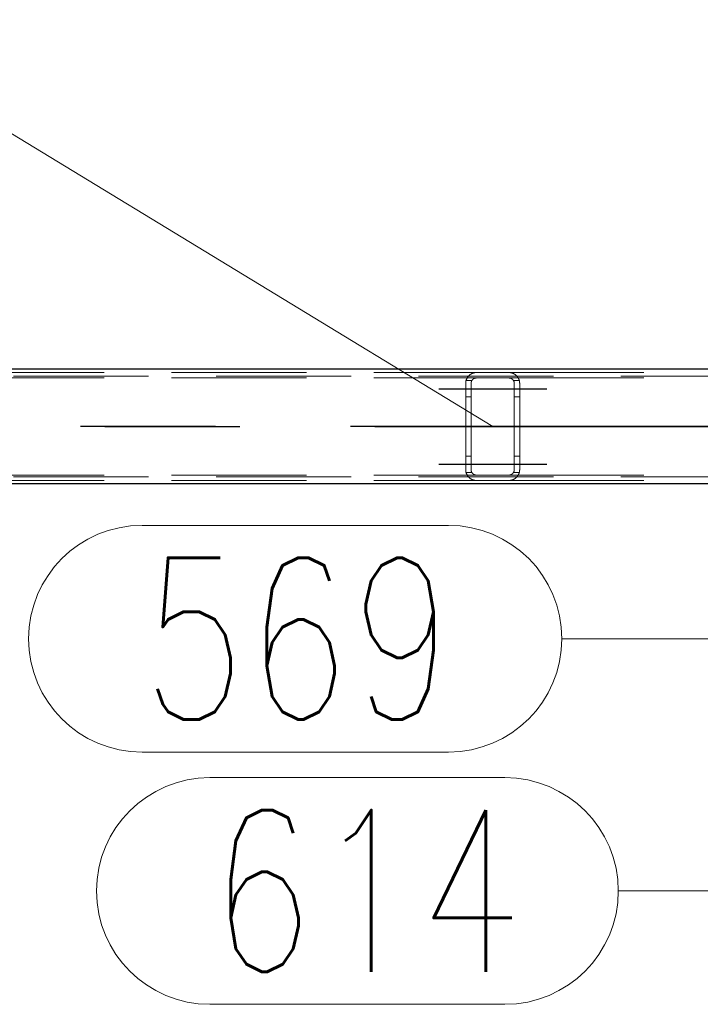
# Model space of a CAD drawing. Header units: millimetres. Extents: x -851 to 2, y 9346 to 10016.
# Tile 249 of 256: x -703 to -690, y 9751 to 9769. Entities that reach past the tile are written whole.
import ezdxf

# ---------------------------------------------------------------- set-up
doc = ezdxf.new("R2010")
doc.units = ezdxf.units.MM
doc.header["$LTSCALE"] = 10
doc.linetypes.add('HIDDEN', pattern=[0.375, 0.25, -0.125])
doc.linetypes.add('MITTE', pattern=[2, 1.25, -0.25, 0.25, -0.25])
for name, color, linetype, lineweight in [('PS_Hidden', 2, 'HIDDEN', 9), ('PS_Pos', 1, 'Continuous', 15), ('PS_Shape', 161, 'Continuous', 30), ('PS_SOLID', 7, 'Continuous', 30)]:
    doc.layers.add(name, color=color, linetype=linetype, lineweight=lineweight)
doc.layers.add('PS_Mid', color=5, linetype='MITTE')
doc.styles.add('simplex', font='simplex.shx', dxfattribs={"width": 0.75})

# ---------------------------------------------------------------- blocks, each defined once
blk = doc.blocks.new('*X547')
at = {"layer": 'PS_Hidden', "color": 2, "linetype": 'HIDDEN'}
for p, q in [((-486.492, 9762.505), (-781.692, 9762.505)), ((-703.568, 9762.575), (-694.168, 9762.575)), ((-703.568, 9762.475), (-694.168, 9762.475)), ((-694.352, 9762.454), (-694.35, 9762.458)), ((-694.35, 9762.458), (-694.348, 9762.463)), ((-694.348, 9762.463), (-694.346, 9762.467)), ((-694.346, 9762.467), (-694.344, 9762.471)), ((-694.344, 9762.471), (-694.342, 9762.475)), ((-694.342, 9762.475), (-694.339, 9762.479)), ((-694.339, 9762.479), (-694.337, 9762.483)), ((-694.337, 9762.483), (-694.334, 9762.486)), ((-694.334, 9762.486), (-694.332, 9762.49)), ((-694.332, 9762.49), (-694.329, 9762.494)), ((-694.329, 9762.494), (-694.326, 9762.497)), ((-694.326, 9762.497), (-694.324, 9762.501)), ((-694.324, 9762.501), (-694.321, 9762.504)), ((-694.321, 9762.504), (-694.318, 9762.508)), ((-694.318, 9762.508), (-694.315, 9762.511)), ((-694.315, 9762.511), (-694.312, 9762.514)), ((-694.312, 9762.514), (-694.309, 9762.517)), ((-694.309, 9762.517), (-694.305, 9762.521)), ((-694.305, 9762.521), (-694.302, 9762.524)), ((-694.302, 9762.524), (-694.299, 9762.526)), ((-694.299, 9762.526), (-694.296, 9762.529)), ((-694.296, 9762.529), (-694.292, 9762.532)), ((-694.292, 9762.532), (-694.289, 9762.535)), ((-694.289, 9762.535), (-694.285, 9762.537)), ((-694.285, 9762.537), (-694.281, 9762.54)), ((-694.281, 9762.54), (-694.277, 9762.543)), ((-694.277, 9762.543), (-694.273, 9762.545)), ((-694.273, 9762.545), (-694.268, 9762.548)), ((-694.268, 9762.548), (-694.264, 9762.55)), ((-694.264, 9762.55), (-694.259, 9762.553)), ((-694.259, 9762.553), (-694.255, 9762.555)), ((-694.255, 9762.555), (-694.25, 9762.558)), ((-694.25, 9762.558), (-694.245, 9762.56)), ((-694.245, 9762.56), (-694.24, 9762.562)), ((-694.24, 9762.562), (-694.234, 9762.564)), ((-694.234, 9762.564), (-694.229, 9762.566)), ((-694.229, 9762.566), (-694.223, 9762.567)), ((-694.225, 9762.457), (-694.227, 9762.456)), ((-694.223, 9762.459), (-694.225, 9762.457)), ((-694.223, 9762.567), (-694.218, 9762.569)), ((-694.22, 9762.46), (-694.223, 9762.459)), ((-694.218, 9762.462), (-694.22, 9762.46)), ((-694.218, 9762.569), (-694.211, 9762.57)), ((-694.216, 9762.463), (-694.218, 9762.462)), ((-694.213, 9762.464), (-694.216, 9762.463)), ((-694.211, 9762.466), (-694.213, 9762.464)), ((-694.211, 9762.57), (-694.205, 9762.572)), ((-694.208, 9762.467), (-694.211, 9762.466)), ((-694.205, 9762.468), (-694.208, 9762.467)), ((-694.205, 9762.572), (-694.198, 9762.573)), ((-694.203, 9762.469), (-694.205, 9762.468)), ((-694.2, 9762.47), (-694.203, 9762.469)), ((-694.197, 9762.471), (-694.2, 9762.47)), ((-694.198, 9762.573), (-694.191, 9762.574)), ((-694.194, 9762.472), (-694.197, 9762.471)), ((-694.191, 9762.472), (-694.194, 9762.472)), ((-694.191, 9762.574), (-694.183, 9762.574)), ((-694.188, 9762.473), (-694.191, 9762.472)), ((-694.185, 9762.474), (-694.188, 9762.473)), ((-694.182, 9762.474), (-694.185, 9762.474)), ((-694.183, 9762.574), (-694.176, 9762.575)), ((-694.178, 9762.474), (-694.182, 9762.474)), ((-694.175, 9762.475), (-694.178, 9762.474)), ((-694.176, 9762.575), (-694.168, 9762.575)), ((-694.172, 9762.475), (-694.175, 9762.475)), ((-694.168, 9762.475), (-694.172, 9762.475)), ((-694.168, 9762.575), (-693.568, 9762.575)), ((-694.168, 9762.575), (-694.168, 9762.575)), ((-693.568, 9762.475), (-694.168, 9762.475)), ((-693.568, 9762.575), (-684.22, 9762.575)), ((-693.568, 9762.575), (-693.561, 9762.575)), ((-693.568, 9762.475), (-684.428, 9762.475)), ((-693.565, 9762.475), (-693.568, 9762.475)), ((-693.568, 9762.475), (-693.568, 9762.475)), ((-693.562, 9762.475), (-693.565, 9762.475)), ((-693.559, 9762.474), (-693.562, 9762.475)), ((-693.561, 9762.575), (-693.554, 9762.574)), ((-693.555, 9762.474), (-693.559, 9762.474)), ((-693.552, 9762.474), (-693.555, 9762.474)), ((-693.554, 9762.574), (-693.547, 9762.574)), ((-693.549, 9762.473), (-693.552, 9762.474)), ((-693.545, 9762.472), (-693.549, 9762.473)), ((-693.547, 9762.574), (-693.54, 9762.573)), ((-693.542, 9762.471), (-693.545, 9762.472)), ((-693.539, 9762.47), (-693.542, 9762.471)), ((-693.54, 9762.573), (-693.533, 9762.572)), ((-693.536, 9762.47), (-693.539, 9762.47)), ((-693.533, 9762.469), (-693.536, 9762.47)), ((-693.533, 9762.572), (-693.526, 9762.57)), ((-693.531, 9762.468), (-693.533, 9762.469)), ((-693.528, 9762.466), (-693.531, 9762.468)), ((-693.525, 9762.465), (-693.528, 9762.466)), ((-693.526, 9762.57), (-693.519, 9762.569)), ((-693.523, 9762.464), (-693.525, 9762.465)), ((-693.52, 9762.463), (-693.523, 9762.464)), ((-693.518, 9762.461), (-693.52, 9762.463)), ((-693.519, 9762.569), (-693.513, 9762.567)), ((-693.515, 9762.46), (-693.518, 9762.461)), ((-693.513, 9762.458), (-693.515, 9762.46)), ((-693.513, 9762.567), (-693.507, 9762.565)), ((-693.511, 9762.457), (-693.513, 9762.458)), ((-693.509, 9762.455), (-693.511, 9762.457)), ((-693.507, 9762.565), (-693.502, 9762.564)), ((-693.502, 9762.564), (-693.497, 9762.562)), ((-693.497, 9762.562), (-693.492, 9762.56)), ((-693.492, 9762.56), (-693.487, 9762.557)), ((-693.487, 9762.557), (-693.482, 9762.555)), ((-693.482, 9762.555), (-693.477, 9762.553)), ((-693.477, 9762.553), (-693.472, 9762.55)), ((-693.472, 9762.55), (-693.468, 9762.548)), ((-693.468, 9762.548), (-693.463, 9762.545)), ((-693.463, 9762.545), (-693.459, 9762.542)), ((-693.459, 9762.542), (-693.455, 9762.539)), ((-693.455, 9762.539), (-693.451, 9762.536)), ((-693.451, 9762.536), (-693.447, 9762.534)), ((-693.447, 9762.534), (-693.443, 9762.531)), ((-693.443, 9762.531), (-693.439, 9762.528)), ((-693.439, 9762.528), (-693.436, 9762.525)), ((-693.436, 9762.525), (-693.432, 9762.522)), ((-693.432, 9762.522), (-693.429, 9762.519)), ((-693.429, 9762.519), (-693.426, 9762.515)), ((-693.426, 9762.515), (-693.423, 9762.512)), ((-693.423, 9762.512), (-693.42, 9762.509)), ((-693.42, 9762.509), (-693.417, 9762.506)), ((-693.417, 9762.506), (-693.414, 9762.503)), ((-693.414, 9762.503), (-693.412, 9762.499)), ((-693.412, 9762.499), (-693.409, 9762.496)), ((-693.409, 9762.496), (-693.406, 9762.492)), ((-693.406, 9762.492), (-693.404, 9762.488)), ((-693.404, 9762.488), (-693.401, 9762.485)), ((-693.401, 9762.485), (-693.399, 9762.481)), ((-693.399, 9762.481), (-693.396, 9762.477)), ((-693.396, 9762.477), (-693.394, 9762.473)), ((-693.394, 9762.473), (-693.392, 9762.469)), ((-693.392, 9762.469), (-693.39, 9762.465)), ((-693.39, 9762.465), (-693.388, 9762.461)), ((-693.388, 9762.461), (-693.386, 9762.457)), ((-693.386, 9762.457), (-693.384, 9762.452)), ((-694.368, 9762.39), (-694.367, 9762.394)), ((-694.368, 9762.385), (-694.368, 9762.39)), ((-694.368, 9762.38), (-694.368, 9762.385)), ((-694.368, 9762.375), (-694.368, 9762.38)), ((-694.368, 9760.775), (-694.368, 9762.375)), ((-694.367, 9762.399), (-694.366, 9762.404)), ((-694.367, 9762.394), (-694.367, 9762.399)), ((-694.366, 9762.404), (-694.365, 9762.409)), ((-694.365, 9762.413), (-694.364, 9762.418)), ((-694.365, 9762.409), (-694.365, 9762.413)), ((-694.364, 9762.418), (-694.363, 9762.423)), ((-694.363, 9762.423), (-694.361, 9762.427)), ((-694.255, 9762.425), (-694.362, 9762.425)), ((-694.361, 9762.427), (-694.36, 9762.432)), ((-694.36, 9762.432), (-694.359, 9762.436)), ((-694.359, 9762.436), (-694.357, 9762.441)), ((-694.357, 9762.441), (-694.356, 9762.445)), ((-694.356, 9762.445), (-694.354, 9762.45)), ((-694.354, 9762.45), (-694.352, 9762.454)), ((-694.267, 9762.388), (-694.268, 9762.386)), ((-694.268, 9762.386), (-694.268, 9762.384)), ((-694.268, 9762.384), (-694.268, 9762.382)), ((-694.268, 9762.382), (-694.268, 9762.379)), ((-694.268, 9762.379), (-694.268, 9762.377)), ((-694.268, 9762.377), (-694.268, 9762.375)), ((-694.268, 9762.375), (-694.268, 9762.375)), ((-694.268, 9762.375), (-694.268, 9760.775)), ((-694.266, 9762.395), (-694.267, 9762.393)), ((-694.267, 9762.393), (-694.267, 9762.39)), ((-694.267, 9762.39), (-694.267, 9762.388)), ((-694.265, 9762.399), (-694.266, 9762.397)), ((-694.266, 9762.397), (-694.266, 9762.395)), ((-694.264, 9762.404), (-694.265, 9762.402)), ((-694.265, 9762.402), (-694.265, 9762.399)), ((-694.263, 9762.406), (-694.264, 9762.404)), ((-694.262, 9762.41), (-694.263, 9762.408)), ((-694.263, 9762.408), (-694.263, 9762.406)), ((-694.261, 9762.412), (-694.262, 9762.41)), ((-694.26, 9762.415), (-694.261, 9762.412)), ((-694.259, 9762.417), (-694.26, 9762.415)), ((-694.258, 9762.419), (-694.259, 9762.417)), ((-694.257, 9762.421), (-694.258, 9762.419)), ((-694.256, 9762.423), (-694.257, 9762.421)), ((-694.255, 9762.425), (-694.256, 9762.423)), ((-694.254, 9762.427), (-694.255, 9762.425)), ((-694.253, 9762.429), (-694.254, 9762.427)), ((-694.251, 9762.431), (-694.253, 9762.429)), ((-694.25, 9762.433), (-694.251, 9762.431)), ((-694.249, 9762.434), (-694.25, 9762.433)), ((-694.247, 9762.436), (-694.249, 9762.434)), ((-694.246, 9762.438), (-694.247, 9762.436)), ((-694.244, 9762.44), (-694.246, 9762.438)), ((-694.243, 9762.442), (-694.244, 9762.44)), ((-694.241, 9762.443), (-694.243, 9762.442)), ((-694.24, 9762.445), (-694.241, 9762.443)), ((-694.238, 9762.447), (-694.24, 9762.445)), ((-694.236, 9762.448), (-694.238, 9762.447)), ((-694.234, 9762.45), (-694.236, 9762.448)), ((-694.233, 9762.452), (-694.234, 9762.45)), ((-694.231, 9762.453), (-694.233, 9762.452)), ((-694.229, 9762.455), (-694.231, 9762.453)), ((-694.227, 9762.456), (-694.229, 9762.455)), ((-693.507, 9762.453), (-693.509, 9762.455)), ((-693.505, 9762.452), (-693.507, 9762.453)), ((-693.503, 9762.45), (-693.505, 9762.452)), ((-693.501, 9762.449), (-693.503, 9762.45)), ((-693.499, 9762.447), (-693.501, 9762.449)), ((-693.497, 9762.445), (-693.499, 9762.447)), ((-693.496, 9762.444), (-693.497, 9762.445)), ((-693.494, 9762.442), (-693.496, 9762.444)), ((-693.493, 9762.44), (-693.494, 9762.442)), ((-693.491, 9762.438), (-693.493, 9762.44)), ((-693.49, 9762.437), (-693.491, 9762.438)), ((-693.488, 9762.435), (-693.49, 9762.437)), ((-693.487, 9762.433), (-693.488, 9762.435)), ((-693.486, 9762.431), (-693.487, 9762.433)), ((-693.484, 9762.429), (-693.486, 9762.431)), ((-693.483, 9762.427), (-693.484, 9762.429)), ((-693.482, 9762.425), (-693.483, 9762.427)), ((-693.481, 9762.423), (-693.482, 9762.425)), ((-693.375, 9762.425), (-693.482, 9762.425)), ((-693.48, 9762.421), (-693.481, 9762.423)), ((-693.479, 9762.419), (-693.48, 9762.421)), ((-693.478, 9762.417), (-693.479, 9762.419)), ((-693.477, 9762.415), (-693.478, 9762.417)), ((-693.476, 9762.413), (-693.477, 9762.415)), ((-693.475, 9762.411), (-693.476, 9762.413)), ((-693.474, 9762.409), (-693.475, 9762.411)), ((-693.474, 9762.407), (-693.474, 9762.409)), ((-693.473, 9762.405), (-693.474, 9762.407)), ((-693.472, 9762.403), (-693.473, 9762.405)), ((-693.472, 9762.401), (-693.472, 9762.403)), ((-693.471, 9762.398), (-693.472, 9762.401)), ((-693.471, 9762.396), (-693.471, 9762.398)), ((-693.47, 9762.394), (-693.471, 9762.396)), ((-693.47, 9762.392), (-693.47, 9762.394)), ((-693.47, 9762.39), (-693.47, 9762.392)), ((-693.469, 9762.388), (-693.47, 9762.39)), ((-693.469, 9762.385), (-693.469, 9762.388)), ((-693.469, 9762.383), (-693.469, 9762.385)), ((-693.469, 9762.381), (-693.469, 9762.383)), ((-693.468, 9762.379), (-693.469, 9762.381)), ((-693.468, 9762.377), (-693.468, 9762.379)), ((-693.468, 9762.375), (-693.468, 9762.377)), ((-693.468, 9760.775), (-693.468, 9762.375)), ((-693.384, 9762.452), (-693.382, 9762.448)), ((-693.382, 9762.448), (-693.381, 9762.444)), ((-693.381, 9762.444), (-693.379, 9762.439)), ((-693.379, 9762.439), (-693.378, 9762.435)), ((-693.378, 9762.435), (-693.376, 9762.43)), ((-693.376, 9762.43), (-693.375, 9762.426)), ((-693.375, 9762.426), (-693.374, 9762.421)), ((-693.374, 9762.421), (-693.373, 9762.417)), ((-693.373, 9762.417), (-693.372, 9762.412)), ((-693.372, 9762.412), (-693.371, 9762.407)), ((-693.371, 9762.407), (-693.37, 9762.403)), ((-693.37, 9762.403), (-693.37, 9762.398)), ((-693.37, 9762.398), (-693.369, 9762.394)), ((-693.369, 9762.394), (-693.369, 9762.389)), ((-693.369, 9762.389), (-693.369, 9762.384)), ((-693.369, 9762.384), (-693.368, 9762.38)), ((-693.368, 9762.38), (-693.368, 9762.375)), ((-693.368, 9762.375), (-693.368, 9762.375)), ((-693.368, 9762.375), (-693.368, 9760.775)), ((-694.268, 9762.125), (-694.368, 9762.125)), ((-693.368, 9762.125), (-693.468, 9762.125)), ((-694.268, 9761.025), (-694.368, 9761.025)), ((-693.368, 9761.025), (-693.468, 9761.025)), ((-486.492, 9760.645), (-781.692, 9760.645)), ((-703.568, 9760.675), (-694.168, 9760.675)), ((-694.368, 9760.77), (-694.368, 9760.775)), ((-694.368, 9760.775), (-694.368, 9760.775)), ((-694.368, 9760.765), (-694.368, 9760.77)), ((-694.368, 9760.76), (-694.368, 9760.765)), ((-694.367, 9760.755), (-694.368, 9760.76)), ((-694.367, 9760.751), (-694.367, 9760.755)), ((-694.366, 9760.746), (-694.367, 9760.751)), ((-694.365, 9760.741), (-694.366, 9760.746)), ((-694.365, 9760.736), (-694.365, 9760.741)), ((-694.364, 9760.732), (-694.365, 9760.736)), ((-694.363, 9760.727), (-694.364, 9760.732)), ((-694.361, 9760.722), (-694.363, 9760.727)), ((-694.255, 9760.725), (-694.362, 9760.725)), ((-694.36, 9760.718), (-694.361, 9760.722)), ((-694.359, 9760.713), (-694.36, 9760.718)), ((-694.357, 9760.709), (-694.359, 9760.713)), ((-694.356, 9760.704), (-694.357, 9760.709)), ((-694.354, 9760.7), (-694.356, 9760.704)), ((-694.352, 9760.696), (-694.354, 9760.7)), ((-694.35, 9760.691), (-694.352, 9760.696)), ((-694.348, 9760.687), (-694.35, 9760.691)), ((-694.346, 9760.683), (-694.348, 9760.687)), ((-694.344, 9760.679), (-694.346, 9760.683)), ((-694.342, 9760.675), (-694.344, 9760.679)), ((-694.339, 9760.671), (-694.342, 9760.675)), ((-694.337, 9760.667), (-694.339, 9760.671)), ((-694.334, 9760.663), (-694.337, 9760.667)), ((-694.332, 9760.66), (-694.334, 9760.663)), ((-694.329, 9760.656), (-694.332, 9760.66)), ((-694.326, 9760.652), (-694.329, 9760.656)), ((-694.324, 9760.649), (-694.326, 9760.652)), ((-694.321, 9760.645), (-694.324, 9760.649)), ((-694.318, 9760.642), (-694.321, 9760.645)), ((-694.315, 9760.639), (-694.318, 9760.642)), ((-694.312, 9760.636), (-694.315, 9760.639)), ((-694.309, 9760.632), (-694.312, 9760.636)), ((-694.305, 9760.629), (-694.309, 9760.632)), ((-694.268, 9760.775), (-694.268, 9760.773)), ((-694.268, 9760.773), (-694.268, 9760.77)), ((-694.268, 9760.77), (-694.268, 9760.768)), ((-694.268, 9760.768), (-694.268, 9760.766)), ((-694.268, 9760.766), (-694.268, 9760.764)), ((-694.268, 9760.764), (-694.267, 9760.762)), ((-694.267, 9760.762), (-694.267, 9760.759)), ((-694.267, 9760.759), (-694.267, 9760.757)), ((-694.267, 9760.757), (-694.266, 9760.755)), ((-694.266, 9760.755), (-694.266, 9760.753)), ((-694.266, 9760.753), (-694.265, 9760.75)), ((-694.265, 9760.75), (-694.265, 9760.748)), ((-694.265, 9760.748), (-694.264, 9760.746)), ((-694.264, 9760.746), (-694.263, 9760.744)), ((-694.263, 9760.744), (-694.263, 9760.742)), ((-694.263, 9760.742), (-694.262, 9760.74)), ((-694.262, 9760.74), (-694.261, 9760.737)), ((-694.261, 9760.737), (-694.26, 9760.735)), ((-694.26, 9760.735), (-694.259, 9760.733)), ((-694.259, 9760.733), (-694.258, 9760.731)), ((-694.258, 9760.731), (-694.257, 9760.729)), ((-694.257, 9760.729), (-694.256, 9760.727)), ((-694.256, 9760.727), (-694.255, 9760.725)), ((-694.255, 9760.725), (-694.254, 9760.723)), ((-694.254, 9760.723), (-694.253, 9760.721)), ((-694.253, 9760.721), (-694.251, 9760.719)), ((-694.251, 9760.719), (-694.25, 9760.717)), ((-694.25, 9760.717), (-694.249, 9760.715)), ((-694.249, 9760.715), (-694.247, 9760.713)), ((-694.247, 9760.713), (-694.246, 9760.712)), ((-694.246, 9760.712), (-694.244, 9760.71)), ((-694.244, 9760.71), (-694.243, 9760.708)), ((-694.243, 9760.708), (-694.241, 9760.706)), ((-694.241, 9760.706), (-694.24, 9760.705)), ((-694.24, 9760.705), (-694.238, 9760.703)), ((-694.238, 9760.703), (-694.236, 9760.701)), ((-694.236, 9760.701), (-694.234, 9760.7)), ((-694.234, 9760.7), (-694.233, 9760.698)), ((-694.233, 9760.698), (-694.231, 9760.697)), ((-694.231, 9760.697), (-694.229, 9760.695)), ((-694.229, 9760.695), (-694.227, 9760.694)), ((-694.227, 9760.694), (-694.225, 9760.692)), ((-694.225, 9760.692), (-694.223, 9760.691)), ((-694.223, 9760.691), (-694.22, 9760.689)), ((-694.22, 9760.689), (-694.218, 9760.688)), ((-694.218, 9760.688), (-694.216, 9760.687)), ((-694.216, 9760.687), (-694.213, 9760.685)), ((-694.213, 9760.685), (-694.211, 9760.684)), ((-694.211, 9760.684), (-694.208, 9760.683)), ((-694.208, 9760.683), (-694.205, 9760.682)), ((-694.205, 9760.682), (-694.203, 9760.681)), ((-694.203, 9760.681), (-694.2, 9760.68)), ((-694.2, 9760.68), (-694.197, 9760.679)), ((-694.197, 9760.679), (-694.194, 9760.678)), ((-694.194, 9760.678), (-694.191, 9760.677)), ((-694.191, 9760.677), (-694.188, 9760.677)), ((-694.188, 9760.677), (-694.185, 9760.676)), ((-694.185, 9760.676), (-694.182, 9760.676)), ((-694.182, 9760.676), (-694.178, 9760.675)), ((-694.178, 9760.675), (-694.175, 9760.675)), ((-694.175, 9760.675), (-694.172, 9760.675)), ((-694.172, 9760.675), (-694.168, 9760.675)), ((-694.168, 9760.675), (-693.568, 9760.675)), ((-694.168, 9760.675), (-694.168, 9760.675)), ((-693.568, 9760.675), (-684.428, 9760.675)), ((-693.568, 9760.675), (-693.565, 9760.675)), ((-693.565, 9760.675), (-693.562, 9760.675)), ((-693.562, 9760.675), (-693.559, 9760.675)), ((-693.559, 9760.675), (-693.555, 9760.676)), ((-693.555, 9760.676), (-693.552, 9760.676)), ((-693.552, 9760.676), (-693.549, 9760.677)), ((-693.549, 9760.677), (-693.545, 9760.678)), ((-693.545, 9760.678), (-693.542, 9760.678)), ((-693.542, 9760.678), (-693.539, 9760.679)), ((-693.539, 9760.679), (-693.536, 9760.68)), ((-693.536, 9760.68), (-693.533, 9760.681)), ((-693.533, 9760.681), (-693.531, 9760.682)), ((-693.531, 9760.682), (-693.528, 9760.683)), ((-693.528, 9760.683), (-693.525, 9760.685)), ((-693.525, 9760.685), (-693.523, 9760.686)), ((-693.523, 9760.686), (-693.52, 9760.687)), ((-693.52, 9760.687), (-693.518, 9760.689)), ((-693.518, 9760.689), (-693.515, 9760.69)), ((-693.515, 9760.69), (-693.513, 9760.692)), ((-693.513, 9760.692), (-693.511, 9760.693)), ((-693.511, 9760.693), (-693.509, 9760.695)), ((-693.509, 9760.695), (-693.507, 9760.696)), ((-693.507, 9760.696), (-693.505, 9760.698)), ((-693.505, 9760.698), (-693.503, 9760.7)), ((-693.503, 9760.7), (-693.501, 9760.701)), ((-693.501, 9760.701), (-693.499, 9760.703)), ((-693.499, 9760.703), (-693.497, 9760.705)), ((-693.497, 9760.705), (-693.496, 9760.706)), ((-693.496, 9760.706), (-693.494, 9760.708)), ((-693.494, 9760.708), (-693.493, 9760.71)), ((-693.493, 9760.71), (-693.491, 9760.711)), ((-693.491, 9760.711), (-693.49, 9760.713)), ((-693.49, 9760.713), (-693.488, 9760.715)), ((-693.488, 9760.715), (-693.487, 9760.717)), ((-693.487, 9760.717), (-693.486, 9760.719)), ((-693.486, 9760.719), (-693.484, 9760.721)), ((-693.484, 9760.721), (-693.483, 9760.723)), ((-693.483, 9760.723), (-693.482, 9760.724)), ((-693.482, 9760.724), (-693.481, 9760.726)), ((-693.375, 9760.725), (-693.482, 9760.725)), ((-693.481, 9760.726), (-693.48, 9760.728)), ((-693.48, 9760.728), (-693.479, 9760.73)), ((-693.479, 9760.73), (-693.478, 9760.732)), ((-693.478, 9760.732), (-693.477, 9760.735)), ((-693.477, 9760.735), (-693.476, 9760.737)), ((-693.476, 9760.737), (-693.475, 9760.739)), ((-693.475, 9760.739), (-693.474, 9760.741)), ((-693.474, 9760.743), (-693.473, 9760.745)), ((-693.474, 9760.741), (-693.474, 9760.743)), ((-693.473, 9760.745), (-693.472, 9760.747)), ((-693.472, 9760.749), (-693.471, 9760.751)), ((-693.472, 9760.747), (-693.472, 9760.749)), ((-693.471, 9760.754), (-693.47, 9760.756)), ((-693.471, 9760.751), (-693.471, 9760.754)), ((-693.47, 9760.76), (-693.469, 9760.762)), ((-693.47, 9760.758), (-693.47, 9760.76)), ((-693.47, 9760.756), (-693.47, 9760.758)), ((-693.469, 9760.769), (-693.468, 9760.771)), ((-693.469, 9760.766), (-693.469, 9760.769)), ((-693.469, 9760.764), (-693.469, 9760.766)), ((-693.469, 9760.762), (-693.469, 9760.764)), ((-693.468, 9760.773), (-693.468, 9760.775)), ((-693.468, 9760.771), (-693.468, 9760.773)), ((-693.426, 9760.634), (-693.429, 9760.631)), ((-693.423, 9760.637), (-693.426, 9760.634)), ((-693.42, 9760.641), (-693.423, 9760.637)), ((-693.417, 9760.644), (-693.42, 9760.641)), ((-693.414, 9760.647), (-693.417, 9760.644)), ((-693.412, 9760.651), (-693.414, 9760.647)), ((-693.409, 9760.654), (-693.412, 9760.651)), ((-693.406, 9760.658), (-693.409, 9760.654)), ((-693.404, 9760.661), (-693.406, 9760.658)), ((-693.401, 9760.665), (-693.404, 9760.661)), ((-693.399, 9760.669), (-693.401, 9760.665)), ((-693.396, 9760.673), (-693.399, 9760.669)), ((-693.394, 9760.677), (-693.396, 9760.673)), ((-693.392, 9760.681), (-693.394, 9760.677)), ((-693.39, 9760.685), (-693.392, 9760.681)), ((-693.388, 9760.689), (-693.39, 9760.685)), ((-693.386, 9760.693), (-693.388, 9760.689)), ((-693.384, 9760.697), (-693.386, 9760.693)), ((-693.382, 9760.702), (-693.384, 9760.697)), ((-693.381, 9760.706), (-693.382, 9760.702)), ((-693.379, 9760.711), (-693.381, 9760.706)), ((-693.378, 9760.715), (-693.379, 9760.711)), ((-693.376, 9760.719), (-693.378, 9760.715)), ((-693.375, 9760.724), (-693.376, 9760.719)), ((-693.374, 9760.729), (-693.375, 9760.724)), ((-693.373, 9760.733), (-693.374, 9760.729)), ((-693.372, 9760.738), (-693.373, 9760.733)), ((-693.371, 9760.742), (-693.372, 9760.738)), ((-693.37, 9760.747), (-693.371, 9760.742)), ((-693.369, 9760.756), (-693.37, 9760.752)), ((-693.37, 9760.752), (-693.37, 9760.747)), ((-693.368, 9760.77), (-693.369, 9760.766)), ((-693.369, 9760.766), (-693.369, 9760.761)), ((-693.369, 9760.761), (-693.369, 9760.756)), ((-693.368, 9760.775), (-693.368, 9760.77)), ((-703.568, 9760.575), (-694.168, 9760.575)), ((-694.302, 9760.626), (-694.305, 9760.629)), ((-694.299, 9760.623), (-694.302, 9760.626)), ((-694.296, 9760.621), (-694.299, 9760.623)), ((-694.292, 9760.618), (-694.296, 9760.621)), ((-694.289, 9760.615), (-694.292, 9760.618)), ((-694.285, 9760.612), (-694.289, 9760.615)), ((-694.281, 9760.61), (-694.285, 9760.612)), ((-694.277, 9760.607), (-694.281, 9760.61)), ((-694.273, 9760.604), (-694.277, 9760.607)), ((-694.268, 9760.602), (-694.273, 9760.604)), ((-694.264, 9760.599), (-694.268, 9760.602)), ((-694.259, 9760.597), (-694.264, 9760.599)), ((-694.255, 9760.595), (-694.259, 9760.597)), ((-694.25, 9760.592), (-694.255, 9760.595)), ((-694.245, 9760.59), (-694.25, 9760.592)), ((-694.24, 9760.588), (-694.245, 9760.59)), ((-694.234, 9760.586), (-694.24, 9760.588)), ((-694.229, 9760.584), (-694.234, 9760.586)), ((-694.223, 9760.583), (-694.229, 9760.584)), ((-694.218, 9760.581), (-694.223, 9760.583)), ((-694.211, 9760.58), (-694.218, 9760.581)), ((-694.205, 9760.578), (-694.211, 9760.58)), ((-694.198, 9760.577), (-694.205, 9760.578)), ((-694.191, 9760.576), (-694.198, 9760.577)), ((-694.183, 9760.575), (-694.191, 9760.576)), ((-694.176, 9760.575), (-694.183, 9760.575)), ((-694.168, 9760.575), (-694.176, 9760.575)), ((-693.568, 9760.575), (-694.168, 9760.575)), ((-693.568, 9760.575), (-684.22, 9760.575)), ((-693.561, 9760.575), (-693.568, 9760.575)), ((-693.568, 9760.575), (-693.568, 9760.575)), ((-693.554, 9760.575), (-693.561, 9760.575)), ((-693.547, 9760.576), (-693.554, 9760.575)), ((-693.54, 9760.577), (-693.547, 9760.576)), ((-693.533, 9760.578), (-693.54, 9760.577)), ((-693.526, 9760.579), (-693.533, 9760.578)), ((-693.519, 9760.581), (-693.526, 9760.579)), ((-693.513, 9760.583), (-693.519, 9760.581)), ((-693.507, 9760.584), (-693.513, 9760.583)), ((-693.502, 9760.586), (-693.507, 9760.584)), ((-693.497, 9760.588), (-693.502, 9760.586)), ((-693.492, 9760.59), (-693.497, 9760.588)), ((-693.487, 9760.592), (-693.492, 9760.59)), ((-693.482, 9760.595), (-693.487, 9760.592)), ((-693.477, 9760.597), (-693.482, 9760.595)), ((-693.472, 9760.6), (-693.477, 9760.597)), ((-693.468, 9760.602), (-693.472, 9760.6)), ((-693.463, 9760.605), (-693.468, 9760.602)), ((-693.459, 9760.608), (-693.463, 9760.605)), ((-693.455, 9760.61), (-693.459, 9760.608)), ((-693.451, 9760.613), (-693.455, 9760.61)), ((-693.447, 9760.616), (-693.451, 9760.613)), ((-693.443, 9760.619), (-693.447, 9760.616)), ((-693.439, 9760.622), (-693.443, 9760.619)), ((-693.436, 9760.625), (-693.439, 9760.622)), ((-693.432, 9760.628), (-693.436, 9760.625)), ((-693.429, 9760.631), (-693.432, 9760.628))]:
    blk.add_line(p, q, dxfattribs=at)
at = {"layer": 'PS_Mid', "color": 5, "linetype": 'MITTE'}
for p, q in [((-694.868, 9762.275), (-693.768, 9762.275)), ((-694.868, 9762.275), (-693.768, 9762.275)), ((-693.968, 9762.275), (-692.868, 9762.275)), ((-693.968, 9762.275), (-692.868, 9762.275)), ((-484.003, 9761.575), (-784.181, 9761.575)), ((-736.052, 9761.575), (-681.684, 9761.575)), ((-693.868, 9761.575), (-693.868, 9761.575)), ((-694.868, 9760.875), (-693.768, 9760.875)), ((-694.868, 9760.875), (-693.768, 9760.875)), ((-693.968, 9760.875), (-692.868, 9760.875)), ((-693.968, 9760.875), (-692.868, 9760.875))]:
    blk.add_line(p, q, dxfattribs=at)
at = {"layer": 'PS_SOLID', "color": 7, "linetype": 'Continuous'}
for p, q in [((-486.492, 9762.635), (-781.692, 9762.635)), ((-486.492, 9760.515), (-781.692, 9760.515))]:
    blk.add_line(p, q, dxfattribs=at)
blk = doc.blocks.new('*X619')
at = {"color": 1}
for p, q in [((-715.681, 9769.114), (-709.895, 9769.114)), ((-707.795, 9767.014), (-702.795, 9767.014)), ((-693.868, 9761.575), (-702.795, 9767.014)), ((-715.681, 9764.914), (-709.895, 9764.914))]:
    blk.add_line(p, q, dxfattribs=at)
for centre, start, end in [((-715.681, 9767.014), 90, 270), ((-709.895, 9767.014), 270, 90)]:
    blk.add_arc(centre, 2.1, start, end, dxfattribs=at)
at = {"color": 30, "style": 'simplex', "width": 0.75}
blk.add_text('590', height=3, dxfattribs=at).set_placement((-715.681, 9765.514))
blk = doc.blocks.new('*X620')
at = {"color": 1}
for p, q in [((-683.868, 9761.575), (-687.586, 9757.643)), ((-700.364, 9759.743), (-694.686, 9759.743)), ((-692.586, 9757.643), (-687.586, 9757.643)), ((-700.364, 9755.543), (-694.686, 9755.543))]:
    blk.add_line(p, q, dxfattribs=at)
for centre, start, end in [((-700.364, 9757.643), 90, 270), ((-694.686, 9757.643), 270, 90)]:
    blk.add_arc(centre, 2.1, start, end, dxfattribs=at)
at = {"color": 30, "style": 'simplex', "width": 0.75}
blk.add_text('569', height=3, dxfattribs=at).set_placement((-700.364, 9756.143))
blk = doc.blocks.new('*X622')
at = {"color": 1}
for p, q in [((-683.868, 9760.368), (-686.541, 9752.968)), ((-699.106, 9755.068), (-693.641, 9755.068)), ((-691.541, 9752.968), (-686.541, 9752.968)), ((-699.106, 9750.868), (-693.641, 9750.868))]:
    blk.add_line(p, q, dxfattribs=at)
for centre, start, end in [((-699.106, 9752.968), 90, 270), ((-693.641, 9752.968), 270, 90)]:
    blk.add_arc(centre, 2.1, start, end, dxfattribs=at)
at = {"color": 30, "style": 'simplex', "width": 0.75}
blk.add_text('614', height=3, dxfattribs=at).set_placement((-699.106, 9751.468))

msp = doc.modelspace()

# ---------------------------------------------------------------- block references
at = {"layer": 'PS_Pos'}
for name in ['*X619', '*X620', '*X622']:
    msp.add_blockref(name, (0, 0), dxfattribs=at)
at = {"layer": 'PS_Shape', "color": 31}
msp.add_blockref('*X547', (0, 0), dxfattribs=at)

doc.saveas('drawing.dxf')
